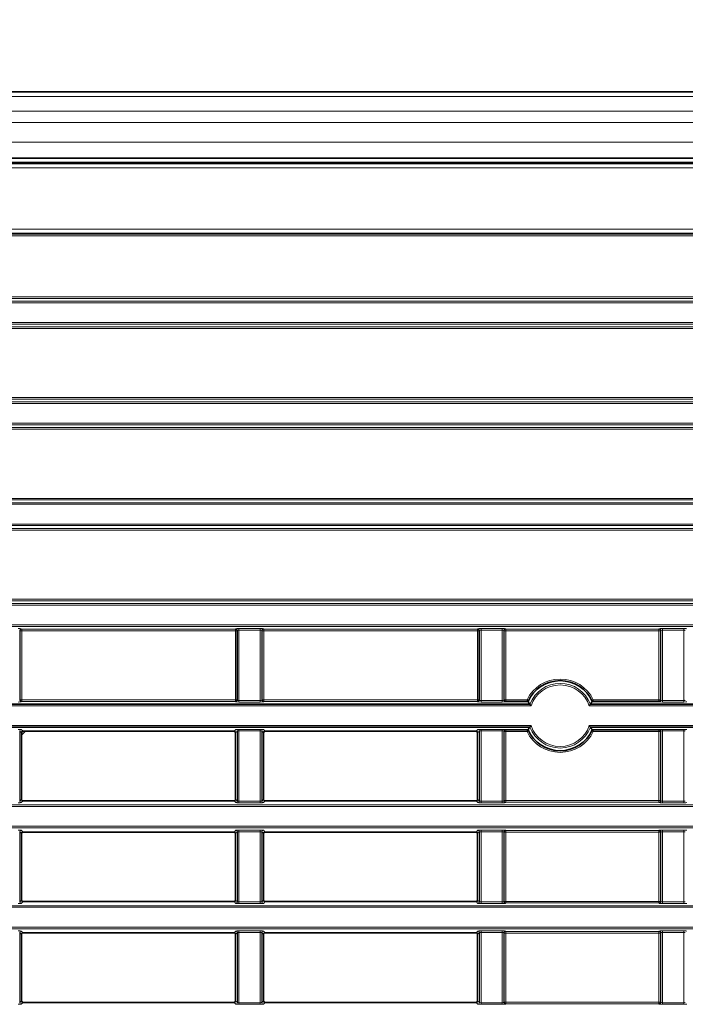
# Model space of a CAD drawing. Header units: millimetres. Extents: x 0 to 1118, y 0 to 864.
# Tile 104 of 256: x 124 to 144, y 505 to 535. Entities that reach past the tile are written whole.
import ezdxf

# ---------------------------------------------------------------- set-up
doc = ezdxf.new("R2010")
doc.units = ezdxf.units.MM
doc.styles.add('SLDTEXTSTYLE0', font='TXT', dxfattribs={"width": 0.605})
doc.dimstyles.new('SLDDIMSTYLE0', dxfattribs={"dimtxt": 3.175, "dimasz": 4.572, "dimexe": 0, "dimexo": 0.0625, "dimgap": 0.79375, "dimtad": 0, "dimtih": 1, "dimtoh": 1, "dimdec": 1, "dimlfac": 4, "dimrnd": 1e-09, "dimzin": 12, "dimdsep": 46, "dimtxsty": 'SLDTEXTSTYLE0', "dimsah": 1, "dimcen": 0.09, "dimadec": 0, "dimazin": 3, "dimtfac": 1, "dimtofl": 0, "dimtmove": 0, "dimatfit": 3, "dimfxl": 1, "dimfrac": 2, "dimtolj": 1, "dimtzin": 12, "dimarcsym": 0})
doc.dimstyles.new('SLDDIMSTYLE1', dxfattribs={"dimtxt": 3.175, "dimasz": 4.572, "dimexe": 0, "dimexo": 0.0625, "dimgap": 0.79375, "dimtad": 0, "dimtih": 1, "dimtoh": 1, "dimdec": 1, "dimlfac": 4, "dimrnd": 1e-09, "dimzin": 4, "dimdsep": 46, "dimtxsty": 'SLDTEXTSTYLE0', "dimsah": 1, "dimcen": 0.09, "dimadec": 0, "dimazin": 1, "dimtfac": 1, "dimtofl": 0, "dimtmove": 0, "dimatfit": 3, "dimfxl": 1, "dimfrac": 2, "dimtolj": 1, "dimtzin": 12, "dimarcsym": 0})

# ---------------------------------------------------------------- blocks, each defined once
blk = doc.blocks.new('_D')
at = {"color": 7, "linetype": 'Continuous', "lineweight": 0}
for p, q in [((142.949, 580.599), (141.858, 580.599)), ((141.858, 580.599), (141.858, 575.727)), ((151.438, 580.599), (152.529, 580.599)), ((152.529, 580.599), (152.529, 575.727)), ((26.374, 533.894), (26.374, 579.763)), ((257.099, 507.333), (257.099, 579.763)), ((26.374, 578.163), (129.126, 578.163)), ((257.099, 578.163), (154.347, 578.163)), ((141.858, 575.727), (142.949, 575.727)), ((152.529, 575.727), (151.438, 575.727))]:
    blk.add_line(p, q, dxfattribs=at)
at = {"color": 7, "linetype": 'Continuous', "lineweight": 18}
for points in [[(26.374, 578.163), (30.946, 577.401), (30.946, 578.925)], [(257.099, 578.163), (252.527, 578.925), (252.527, 577.401)]]:
    blk.add_solid(points, dxfattribs=at)
at = {"color": 7, "linetype": 'Continuous', "lineweight": 18, "char_height": 3.175, "attachment_point": 1, "style": 'SLDTEXTSTYLE0'}
for s, insert in [('922.9', (129.852, 579.819)), ('36.3', (142.949, 579.819))]:
    blk.add_mtext(s, dxfattribs=dict(at, insert=insert))
blk = doc.blocks.new('_D_1')
at = {"color": 7, "linetype": 'Continuous', "lineweight": 0}
for p, q in [((131.712, 569.439), (130.62, 569.439)), ((130.62, 569.439), (130.62, 564.566)), ((140.2, 569.439), (141.292, 569.439)), ((141.292, 569.439), (141.292, 564.566)), ((26.374, 529.101), (26.374, 568.602)), ((234.624, 526.227), (234.624, 568.602)), ((26.374, 567.002), (117.889, 567.002)), ((234.624, 567.002), (143.11, 567.002)), ((130.62, 564.566), (131.712, 564.566)), ((141.292, 564.566), (140.2, 564.566))]:
    blk.add_line(p, q, dxfattribs=at)
at = {"color": 7, "linetype": 'Continuous', "lineweight": 18}
for points in [[(26.374, 567.002), (30.946, 566.24), (30.946, 567.764)], [(234.624, 567.002), (230.052, 567.764), (230.052, 566.24)]]:
    blk.add_solid(points, dxfattribs=at)
at = {"color": 7, "linetype": 'Continuous', "lineweight": 18, "char_height": 3.175, "attachment_point": 1, "style": 'SLDTEXTSTYLE0'}
for s, insert in [('833.0', (118.615, 568.659)), ('32.8', (131.712, 568.659))]:
    blk.add_mtext(s, dxfattribs=dict(at, insert=insert))
blk = doc.blocks.new('_D_2')
at = {"color": 7, "linetype": 'Continuous', "lineweight": 0}
for p, q in [((131.712, 558.272), (130.62, 558.272)), ((130.62, 558.272), (130.62, 553.4)), ((140.2, 558.272), (141.292, 558.272)), ((141.292, 558.272), (141.292, 553.4)), ((29.477, 516.602), (29.477, 557.436)), ((231.522, 516.602), (231.522, 557.436)), ((29.477, 555.836), (117.889, 555.836)), ((231.522, 555.836), (143.11, 555.836)), ((130.62, 553.4), (131.712, 553.4)), ((141.292, 553.4), (140.2, 553.4))]:
    blk.add_line(p, q, dxfattribs=at)
at = {"color": 7, "linetype": 'Continuous', "lineweight": 18}
for points in [[(29.477, 555.836), (34.049, 555.074), (34.049, 556.598)], [(231.522, 555.836), (226.95, 556.598), (226.95, 555.074)]]:
    blk.add_solid(points, dxfattribs=at)
at = {"color": 7, "linetype": 'Continuous', "lineweight": 18, "char_height": 3.175, "attachment_point": 1, "style": 'SLDTEXTSTYLE0'}
for s, insert in [('808.2', (118.615, 557.492)), ('31.8', (131.712, 557.492))]:
    blk.add_mtext(s, dxfattribs=dict(at, insert=insert))

msp = doc.modelspace()

# ---------------------------------------------------------------- linework, layer by layer
at = {"color": 7, "linetype": 'Continuous', "lineweight": 35}
for p, q in [((222.4616, 533.2514), (38.5366, 533.2514)), ((222.4616, 531.1889), (38.5366, 531.1889)), ((37.7499, 531.0434), (223.2483, 531.0434)), ((139.3803, 514.3387), (138.6892, 514.3387)), ((143.434, 514.3387), (141.3679, 514.3387)), ((107.0612, 514.2539), (139.4371, 514.2539)), ((141.3112, 514.2539), (225.0705, 514.2539)), ((139.4371, 513.5414), (107.0612, 513.5414)), ((123.6811, 513.3649), (123.6811, 511.3054)), ((123.6866, 513.2939), (123.8076, 513.4149)), ((123.731, 513.4149), (130.2672, 513.4149)), ((130.3171, 511.3054), (130.3171, 513.3649)), ((131.1811, 513.3649), (131.1811, 511.3054)), ((131.231, 513.4149), (137.7672, 513.4149)), ((137.8171, 511.3054), (137.8171, 513.3649)), ((138.6892, 513.4567), (139.3803, 513.4567)), ((225.0705, 513.5414), (141.3112, 513.5414)), ((141.3679, 513.4567), (143.434, 513.4567)), ((123.6866, 513.2939), (123.6866, 511.2826)), ((123.731, 511.2555), (130.2672, 511.2555)), ((131.231, 511.2555), (137.7672, 511.2555)), ((123.6811, 510.2399), (123.6811, 508.1804)), ((123.6866, 510.2627), (123.6866, 508.1576)), ((123.731, 510.2899), (130.2672, 510.2899)), ((130.3171, 508.1804), (130.3171, 510.2399)), ((131.1811, 510.2399), (131.1811, 508.1804)), ((131.231, 510.2899), (137.7672, 510.2899)), ((137.8171, 508.1804), (137.8171, 510.2399)), ((123.731, 508.1305), (130.2672, 508.1305)), ((131.231, 508.1305), (137.7672, 508.1305)), ((123.6811, 507.1149), (123.6811, 505.0554)), ((123.6866, 507.1377), (123.6866, 505.0326)), ((123.731, 507.1649), (130.2672, 507.1649)), ((130.3171, 505.0554), (130.3171, 507.1149)), ((131.1811, 507.1149), (131.1811, 505.0554)), ((131.231, 507.1649), (137.7672, 507.1649)), ((137.8171, 505.0554), (137.8171, 507.1149)), ((123.731, 505.0055), (130.2672, 505.0055)), ((131.231, 505.0055), (137.7672, 505.0055))]:
    msp.add_line(p, q, dxfattribs=at)
at = {"color": 7, "linetype": 'Continuous', "lineweight": 18}
for p, q in [((222.4616, 533.105), (38.5366, 533.105)), ((222.4616, 532.6479), (38.5366, 532.6479)), ((222.4616, 532.2943), (38.5366, 532.2943)), ((222.4616, 531.6889), (38.5366, 531.6889)), ((222.4616, 531.0639), (38.5366, 531.0639)), ((37.7608, 531.0171), (223.2374, 531.0171)), ((223.2374, 530.8922), (37.7608, 530.8922)), ((42.4262, 528.9868), (218.572, 528.9868)), ((218.572, 528.8618), (42.4262, 528.8618)), ((42.4531, 528.8349), (218.5451, 528.8349)), ((218.5451, 528.7849), (42.4531, 528.7849)), ((42.8451, 526.8886), (218.1531, 526.8886)), ((218.0533, 526.8387), (42.9449, 526.8387)), ((43.6611, 526.7539), (217.3371, 526.7539)), ((217.3371, 526.704), (43.6611, 526.704)), ((218.1531, 525.9067), (42.8451, 525.9067)), ((42.9449, 525.9567), (218.0533, 525.9567)), ((43.6611, 526.0914), (217.3371, 526.0914)), ((217.3371, 526.0414), (43.6611, 526.0414)), ((42.8445, 523.7636), (218.1537, 523.7636)), ((218.0539, 523.7137), (42.9444, 523.7137)), ((43.6605, 523.6289), (217.3377, 523.6289)), ((217.3377, 523.579), (43.6605, 523.579)), ((42.9444, 522.8317), (218.0539, 522.8317)), ((43.6605, 522.9664), (217.3377, 522.9664)), ((217.3377, 522.9164), (43.6605, 522.9164)), ((218.1537, 522.7817), (42.8445, 522.7817)), ((35.9277, 520.5039), (225.0705, 520.5039)), ((225.0705, 520.454), (35.9277, 520.454)), ((37.5047, 520.6386), (223.4935, 520.6386)), ((223.4935, 520.5887), (37.5047, 520.5887)), ((35.9277, 519.8414), (225.0705, 519.8414)), ((225.0705, 519.7914), (35.9277, 519.7914)), ((37.5047, 519.7067), (223.4935, 519.7067)), ((223.4935, 519.6567), (37.5047, 519.6567)), ((35.9277, 517.3789), (225.0705, 517.3789)), ((225.0705, 517.329), (35.9277, 517.329)), ((37.5047, 517.5136), (223.4935, 517.5136)), ((223.4935, 517.4637), (37.5047, 517.4637)), ((35.9277, 516.7164), (225.0705, 516.7164)), ((225.0705, 516.6664), (35.9277, 516.6664)), ((123.6266, 516.5444), (123.6266, 514.3759)), ((123.6393, 516.5317), (123.6266, 516.5444)), ((123.6393, 514.3886), (123.6393, 516.5317)), ((123.6892, 516.5317), (123.6393, 516.5317)), ((123.6765, 516.5944), (123.6892, 516.5817)), ((123.6892, 516.5817), (130.309, 516.5817)), ((123.6892, 516.5817), (123.6892, 516.5317)), ((130.309, 516.5317), (123.6892, 516.5317)), ((123.6892, 516.5317), (123.6892, 514.3886)), ((130.309, 516.5817), (130.3217, 516.5944)), ((130.309, 516.5317), (130.309, 516.5817)), ((130.3589, 516.5317), (130.309, 516.5317)), ((130.309, 514.3886), (130.309, 516.5317)), ((130.3716, 516.5444), (130.3589, 516.5317)), ((130.3589, 516.5317), (130.3589, 514.3886)), ((130.3716, 514.3759), (130.3716, 516.5444)), ((130.4216, 516.5993), (131.0767, 516.5993)), ((130.4216, 516.5494), (130.4216, 516.5993)), ((131.0767, 516.5494), (130.4216, 516.5494)), ((130.4216, 516.5494), (130.4216, 514.3709)), ((131.0767, 516.5494), (131.0767, 516.5993)), ((131.0767, 514.3709), (131.0767, 516.5494)), ((131.1266, 516.5444), (131.1266, 514.3759)), ((131.1393, 516.5317), (131.1266, 516.5444)), ((131.1393, 514.3886), (131.1393, 516.5317)), ((131.1892, 516.5317), (131.1393, 516.5317)), ((131.1765, 516.5944), (131.1892, 516.5817)), ((131.1892, 516.5817), (137.809, 516.5817)), ((131.1892, 516.5817), (131.1892, 516.5317)), ((131.1892, 516.5317), (131.1892, 514.3886)), ((137.809, 516.5317), (131.1892, 516.5317)), ((137.809, 516.5817), (137.8217, 516.5944)), ((137.809, 516.5317), (137.809, 516.5817)), ((137.8589, 516.5317), (137.809, 516.5317)), ((137.809, 514.3886), (137.809, 516.5317)), ((137.8716, 516.5444), (137.8589, 516.5317)), ((137.8589, 516.5317), (137.8589, 514.3886)), ((137.8716, 514.3759), (137.8716, 516.5444)), ((137.9216, 516.5993), (138.5767, 516.5993)), ((137.9216, 516.5494), (137.9216, 516.5993)), ((138.5767, 516.5494), (137.9216, 516.5494)), ((137.9216, 516.5494), (137.9216, 514.3709)), ((138.5767, 516.5494), (138.5767, 516.5993)), ((138.5767, 514.3709), (138.5767, 516.5494)), ((138.6266, 516.5444), (138.6266, 514.3759)), ((138.6393, 516.5317), (138.6266, 516.5444)), ((138.6393, 514.3886), (138.6393, 516.5317)), ((138.6892, 516.5317), (138.6393, 516.5317)), ((138.6765, 516.5944), (138.6892, 516.5817)), ((138.6892, 516.5817), (143.434, 516.5817)), ((138.6892, 516.5817), (138.6892, 516.5317)), ((138.6892, 516.5317), (138.6892, 514.3886)), ((143.434, 516.5317), (138.6892, 516.5317)), ((143.434, 516.5817), (143.4467, 516.5944)), ((143.434, 516.5317), (143.434, 516.5817)), ((143.4839, 516.5317), (143.434, 516.5317)), ((143.434, 514.3886), (143.434, 516.5317)), ((143.4966, 516.5444), (143.4839, 516.5317)), ((143.4839, 516.5317), (143.4839, 514.3886)), ((143.4966, 514.3759), (143.4966, 516.5444)), ((143.5466, 516.5993), (144.2017, 516.5993)), ((143.5466, 516.5494), (143.5466, 516.5993)), ((144.2017, 516.5494), (143.5466, 516.5494)), ((143.5466, 516.5494), (143.5466, 514.3709)), ((144.2017, 516.5494), (144.2017, 516.5993)), ((144.2017, 514.3709), (144.2017, 516.5494)), ((123.6266, 514.3759), (123.6393, 514.3886)), ((123.6393, 514.3886), (123.6892, 514.3886)), ((123.6892, 514.3387), (123.6765, 514.326)), ((123.6892, 514.3886), (123.6892, 514.3387)), ((123.6892, 514.3886), (130.309, 514.3886)), ((130.309, 514.3387), (123.6892, 514.3387)), ((130.309, 514.3886), (130.3589, 514.3886)), ((130.309, 514.3387), (130.309, 514.3886)), ((130.3217, 514.326), (130.309, 514.3387)), ((130.3589, 514.3886), (130.3716, 514.3759)), ((130.4216, 514.321), (130.4216, 514.3709)), ((130.4216, 514.3709), (131.0767, 514.3709)), ((131.0767, 514.321), (130.4216, 514.321)), ((131.0767, 514.321), (131.0767, 514.3709)), ((131.1266, 514.3759), (131.1393, 514.3886)), ((131.1393, 514.3886), (131.1892, 514.3886)), ((131.1892, 514.3387), (131.1765, 514.326)), ((131.1892, 514.3886), (131.1892, 514.3387)), ((131.1892, 514.3886), (137.809, 514.3886)), ((137.809, 514.3387), (131.1892, 514.3387)), ((137.809, 514.3387), (137.809, 514.3886)), ((137.809, 514.3886), (137.8589, 514.3886)), ((137.8217, 514.326), (137.809, 514.3387)), ((137.8589, 514.3886), (137.8716, 514.3759)), ((137.9216, 514.321), (137.9216, 514.3709)), ((137.9216, 514.3709), (138.5767, 514.3709)), ((138.5767, 514.321), (137.9216, 514.321)), ((138.5767, 514.321), (138.5767, 514.3709)), ((138.6266, 514.3759), (138.6393, 514.3886)), ((138.6393, 514.3886), (138.6892, 514.3886)), ((138.6892, 514.3387), (138.6765, 514.326)), ((138.6892, 514.3886), (138.6892, 514.3387)), ((138.6892, 514.3886), (139.3483, 514.3886)), ((141.3999, 514.3886), (143.434, 514.3886)), ((143.434, 514.3387), (143.434, 514.3886)), ((143.434, 514.3886), (143.4839, 514.3886)), ((143.4467, 514.326), (143.434, 514.3387)), ((143.4839, 514.3886), (143.4966, 514.3759)), ((143.5466, 514.321), (143.5466, 514.3709)), ((143.5466, 514.3709), (144.2017, 514.3709)), ((144.2017, 514.321), (143.5466, 514.321)), ((144.2017, 514.321), (144.2017, 514.3709)), ((139.4721, 514.204), (107.0261, 514.204)), ((225.0705, 514.204), (141.2761, 514.204)), ((107.0261, 513.5914), (139.4721, 513.5914)), ((123.6266, 513.4194), (123.6266, 511.2509)), ((123.6811, 513.3649), (123.6266, 513.4194)), ((123.6765, 513.4694), (123.731, 513.4149)), ((130.2672, 513.4149), (130.3217, 513.4694)), ((130.3716, 513.4194), (130.3171, 513.3649)), ((130.3716, 511.2509), (130.3716, 513.4194)), ((130.4216, 513.4743), (131.0767, 513.4743)), ((130.4216, 513.4244), (130.4216, 513.4743)), ((131.0767, 513.4244), (130.4216, 513.4244)), ((130.4216, 513.4244), (130.4216, 511.2459)), ((131.0767, 513.4244), (131.0767, 513.4743)), ((131.0767, 511.2459), (131.0767, 513.4244)), ((131.1266, 513.4194), (131.1266, 511.2509)), ((131.1811, 513.3649), (131.1266, 513.4194)), ((131.1765, 513.4694), (131.231, 513.4149)), ((137.7672, 513.4149), (137.8217, 513.4694)), ((137.8716, 513.4194), (137.8171, 513.3649)), ((137.8716, 511.2509), (137.8716, 513.4194)), ((137.9216, 513.4743), (138.5767, 513.4743)), ((137.9216, 513.4743), (137.9216, 513.4244)), ((138.5767, 513.4244), (137.9216, 513.4244)), ((137.9216, 513.4244), (137.9216, 511.2459)), ((138.5767, 513.4743), (138.5767, 513.4244)), ((138.5767, 511.2459), (138.5767, 513.4244)), ((138.6266, 513.4194), (138.6266, 511.2509)), ((138.6393, 513.4067), (138.6266, 513.4194)), ((138.6393, 511.2636), (138.6393, 513.4067)), ((138.6892, 513.4067), (138.6393, 513.4067)), ((138.6765, 513.4694), (138.6892, 513.4567)), ((138.6892, 513.4567), (138.6892, 513.4067)), ((139.3483, 513.4067), (138.6892, 513.4067)), ((138.6892, 513.4067), (138.6892, 511.2636)), ((141.2761, 513.5914), (225.0705, 513.5914)), ((143.434, 513.4067), (141.3999, 513.4067)), ((143.434, 513.4567), (143.4467, 513.4694)), ((143.434, 513.4067), (143.434, 513.4567)), ((143.4839, 513.4067), (143.434, 513.4067)), ((143.434, 511.2636), (143.434, 513.4067)), ((143.4966, 513.4194), (143.4839, 513.4067)), ((143.4839, 513.4067), (143.4839, 511.2636)), ((143.4966, 511.2509), (143.4966, 513.4194)), ((143.5466, 513.4743), (144.2017, 513.4743)), ((143.5466, 513.4244), (143.5466, 513.4743)), ((144.2017, 513.4244), (143.5466, 513.4244)), ((143.5466, 513.4244), (143.5466, 511.2459)), ((144.2017, 513.4244), (144.2017, 513.4743)), ((144.2017, 511.2459), (144.2017, 513.4244)), ((123.6266, 511.2509), (123.6811, 511.3054)), ((123.731, 511.2555), (123.6765, 511.201)), ((130.3217, 511.201), (130.2672, 511.2555)), ((130.3171, 511.3054), (130.3716, 511.2509)), ((130.4216, 511.196), (130.4216, 511.2459)), ((130.4216, 511.2459), (131.0767, 511.2459)), ((131.0767, 511.196), (131.0767, 511.2459)), ((131.1266, 511.2509), (131.1811, 511.3054)), ((131.231, 511.2555), (131.1765, 511.201)), ((137.8217, 511.201), (137.7672, 511.2555)), ((137.8171, 511.3054), (137.8716, 511.2509)), ((137.9216, 511.2459), (137.9216, 511.196)), ((137.9216, 511.2459), (138.5767, 511.2459)), ((138.5767, 511.2459), (138.5767, 511.196)), ((138.6266, 511.2509), (138.6393, 511.2636)), ((138.6393, 511.2636), (138.6892, 511.2636)), ((138.6892, 511.2137), (138.6765, 511.201)), ((138.6892, 511.2636), (138.6892, 511.2137)), ((138.6892, 511.2636), (143.434, 511.2636)), ((143.434, 511.2137), (138.6892, 511.2137)), ((143.434, 511.2636), (143.4839, 511.2636)), ((143.434, 511.2137), (143.434, 511.2636)), ((143.4467, 511.201), (143.434, 511.2137)), ((143.4839, 511.2636), (143.4966, 511.2509)), ((143.5466, 511.196), (143.5466, 511.2459)), ((143.5466, 511.2459), (144.2017, 511.2459)), ((144.2017, 511.196), (144.2017, 511.2459)), ((35.9277, 511.1289), (225.0705, 511.1289)), ((225.0705, 511.079), (35.9277, 511.079)), ((131.0767, 511.196), (130.4216, 511.196)), ((138.5767, 511.196), (137.9216, 511.196)), ((144.2017, 511.196), (143.5466, 511.196)), ((35.9277, 510.4664), (225.0705, 510.4664)), ((225.0705, 510.4164), (35.9277, 510.4164)), ((123.6266, 510.2944), (123.6266, 508.1259)), ((123.6811, 510.2399), (123.6266, 510.2944)), ((123.6765, 510.3444), (123.731, 510.2899)), ((130.2672, 510.2899), (130.3217, 510.3444)), ((130.3716, 510.2944), (130.3171, 510.2399)), ((130.3716, 508.1259), (130.3716, 510.2944)), ((130.4216, 510.3493), (131.0767, 510.3493)), ((130.4216, 510.2994), (130.4216, 510.3493)), ((131.0767, 510.2994), (130.4216, 510.2994)), ((130.4216, 510.2994), (130.4216, 508.1209)), ((131.0767, 510.2994), (131.0767, 510.3493)), ((131.0767, 508.1209), (131.0767, 510.2994)), ((131.1266, 510.2944), (131.1266, 508.1259)), ((131.1811, 510.2399), (131.1266, 510.2944)), ((131.1765, 510.3444), (131.231, 510.2899)), ((137.7672, 510.2899), (137.8217, 510.3444)), ((137.8716, 510.2944), (137.8171, 510.2399)), ((137.8716, 508.1259), (137.8716, 510.2944)), ((137.9216, 510.3493), (138.5767, 510.3493)), ((137.9216, 510.3493), (137.9216, 510.2994)), ((138.5767, 510.2994), (137.9216, 510.2994)), ((137.9216, 510.2994), (137.9216, 508.1209)), ((138.5767, 510.3493), (138.5767, 510.2994)), ((138.5767, 508.1209), (138.5767, 510.2994)), ((138.6266, 510.2944), (138.6266, 508.1259)), ((138.6393, 510.2817), (138.6266, 510.2944)), ((138.6765, 510.3444), (138.6892, 510.3317)), ((138.6892, 510.3317), (143.434, 510.3317)), ((138.6892, 510.3317), (138.6892, 510.2817)), ((143.434, 510.3317), (143.4467, 510.3444)), ((143.434, 510.2817), (143.434, 510.3317)), ((143.4966, 510.2944), (143.4839, 510.2817)), ((143.4966, 508.1259), (143.4966, 510.2944)), ((143.5466, 510.3493), (144.2017, 510.3493)), ((143.5466, 510.2994), (143.5466, 510.3493)), ((144.2017, 510.2994), (143.5466, 510.2994)), ((143.5466, 510.2994), (143.5466, 508.1209)), ((144.2017, 510.2994), (144.2017, 510.3493)), ((144.2017, 508.1209), (144.2017, 510.2994)), ((138.6393, 508.1386), (138.6393, 510.2817)), ((138.6892, 510.2817), (138.6393, 510.2817)), ((138.6892, 510.2817), (138.6892, 508.1386)), ((143.434, 510.2817), (138.6892, 510.2817)), ((143.4839, 510.2817), (143.434, 510.2817)), ((143.434, 508.1386), (143.434, 510.2817)), ((143.4839, 510.2817), (143.4839, 508.1386)), ((123.6266, 508.1259), (123.6811, 508.1804)), ((130.3171, 508.1804), (130.3716, 508.1259)), ((131.1266, 508.1259), (131.1811, 508.1804)), ((137.8171, 508.1804), (137.8716, 508.1259)), ((35.9277, 508.0039), (225.0705, 508.0039)), ((225.0705, 507.954), (35.9277, 507.954)), ((123.731, 508.1305), (123.6765, 508.076)), ((130.3217, 508.076), (130.2672, 508.1305)), ((130.4216, 508.071), (130.4216, 508.1209)), ((130.4216, 508.1209), (131.0767, 508.1209)), ((131.0767, 508.071), (130.4216, 508.071)), ((131.0767, 508.071), (131.0767, 508.1209)), ((131.231, 508.1305), (131.1765, 508.076)), ((137.8217, 508.076), (137.7672, 508.1305)), ((137.9216, 508.1209), (137.9216, 508.071)), ((137.9216, 508.1209), (138.5767, 508.1209)), ((138.5767, 508.071), (137.9216, 508.071)), ((138.5767, 508.1209), (138.5767, 508.071)), ((138.6266, 508.1259), (138.6393, 508.1386)), ((138.6393, 508.1386), (138.6892, 508.1386)), ((138.6892, 508.0887), (138.6765, 508.076)), ((138.6892, 508.1386), (138.6892, 508.0887)), ((138.6892, 508.1386), (143.434, 508.1386)), ((143.434, 508.0887), (138.6892, 508.0887)), ((143.434, 508.1386), (143.4839, 508.1386)), ((143.434, 508.0887), (143.434, 508.1386)), ((143.4467, 508.076), (143.434, 508.0887)), ((143.4839, 508.1386), (143.4966, 508.1259)), ((143.5466, 508.071), (143.5466, 508.1209)), ((143.5466, 508.1209), (144.2017, 508.1209)), ((144.2017, 508.071), (143.5466, 508.071)), ((144.2017, 508.071), (144.2017, 508.1209)), ((35.9277, 507.3414), (225.0705, 507.3414)), ((225.0705, 507.2914), (35.9277, 507.2914)), ((123.6266, 507.1694), (123.6266, 505.0009)), ((123.6811, 507.1149), (123.6266, 507.1694)), ((123.6765, 507.2194), (123.731, 507.1649)), ((130.2672, 507.1649), (130.3217, 507.2194)), ((130.3716, 507.1694), (130.3171, 507.1149)), ((130.3716, 505.0009), (130.3716, 507.1694)), ((130.4216, 507.2243), (131.0767, 507.2243)), ((130.4216, 507.1744), (130.4216, 507.2243)), ((131.0767, 507.1744), (130.4216, 507.1744)), ((130.4216, 507.1744), (130.4216, 504.9959)), ((131.0767, 507.1744), (131.0767, 507.2243)), ((131.0767, 504.9959), (131.0767, 507.1744)), ((131.1266, 507.1694), (131.1266, 505.0009)), ((131.1811, 507.1149), (131.1266, 507.1694)), ((131.1765, 507.2194), (131.231, 507.1649)), ((137.7672, 507.1649), (137.8217, 507.2194)), ((137.8716, 507.1694), (137.8171, 507.1149)), ((137.8716, 505.0009), (137.8716, 507.1694)), ((137.9216, 507.2243), (138.5767, 507.2243)), ((137.9216, 507.2243), (137.9216, 507.1744)), ((138.5767, 507.1744), (137.9216, 507.1744)), ((137.9216, 507.1744), (137.9216, 504.9959)), ((138.5767, 507.2243), (138.5767, 507.1744)), ((138.5767, 504.9959), (138.5767, 507.1744)), ((138.6266, 507.1694), (138.6266, 505.0009)), ((138.6393, 507.1567), (138.6266, 507.1694)), ((138.6393, 505.0136), (138.6393, 507.1567)), ((138.6892, 507.1567), (138.6393, 507.1567)), ((138.6765, 507.2194), (138.6892, 507.2067)), ((138.6892, 507.2067), (143.434, 507.2067)), ((138.6892, 507.2067), (138.6892, 507.1567)), ((138.6892, 507.1567), (138.6892, 505.0136)), ((143.434, 507.1567), (138.6892, 507.1567)), ((143.434, 507.2067), (143.4467, 507.2194)), ((143.434, 507.1567), (143.434, 507.2067)), ((143.4839, 507.1567), (143.434, 507.1567)), ((143.434, 505.0136), (143.434, 507.1567)), ((143.4966, 507.1694), (143.4839, 507.1567)), ((143.4839, 507.1567), (143.4839, 505.0136)), ((143.4966, 505.0009), (143.4966, 507.1694)), ((143.5466, 507.2243), (144.2017, 507.2243)), ((143.5466, 507.1744), (143.5466, 507.2243)), ((144.2017, 507.1744), (143.5466, 507.1744)), ((143.5466, 507.1744), (143.5466, 504.9959)), ((144.2017, 507.1744), (144.2017, 507.2243)), ((144.2017, 504.9959), (144.2017, 507.1744)), ((123.6266, 505.0009), (123.6811, 505.0554)), ((123.731, 505.0055), (123.6765, 504.951)), ((130.3217, 504.951), (130.2672, 505.0055)), ((130.3171, 505.0554), (130.3716, 505.0009)), ((130.4216, 504.946), (130.4216, 504.9959)), ((130.4216, 504.9959), (131.0767, 504.9959)), ((131.0767, 504.946), (130.4216, 504.946)), ((131.0767, 504.946), (131.0767, 504.9959)), ((131.1266, 505.0009), (131.1811, 505.0554)), ((131.231, 505.0055), (131.1765, 504.951)), ((137.8217, 504.951), (137.7672, 505.0055)), ((137.8171, 505.0554), (137.8716, 505.0009)), ((137.9216, 504.9959), (137.9216, 504.946)), ((137.9216, 504.9959), (138.5767, 504.9959)), ((138.5767, 504.946), (137.9216, 504.946)), ((138.5767, 504.9959), (138.5767, 504.946)), ((138.6266, 505.0009), (138.6393, 505.0136)), ((138.6393, 505.0136), (138.6892, 505.0136)), ((138.6892, 504.9637), (138.6765, 504.951)), ((138.6892, 505.0136), (138.6892, 504.9637)), ((138.6892, 505.0136), (143.434, 505.0136)), ((143.434, 504.9637), (138.6892, 504.9637)), ((143.434, 505.0136), (143.4839, 505.0136)), ((143.434, 504.9637), (143.434, 505.0136)), ((143.4467, 504.951), (143.434, 504.9637)), ((143.4839, 505.0136), (143.4966, 505.0009)), ((143.5466, 504.946), (143.5466, 504.9959)), ((143.5466, 504.9959), (144.2017, 504.9959)), ((144.2017, 504.946), (143.5466, 504.946)), ((144.2017, 504.946), (144.2017, 504.9959))]:
    msp.add_line(p, q, dxfattribs=at)
for centre, radius, start, end in [((123.6767, 516.5443), 0.0501, 90.1836, 179.8164), ((123.6894, 516.5316), 0.0501, 90.1836, 179.8164), ((130.3088, 516.5316), 0.0501, 0.1836, 89.8164), ((130.3215, 516.5443), 0.0501, 0.1836, 89.8164), ((131.1767, 516.5443), 0.0501, 90.1836, 179.8164), ((131.1894, 516.5316), 0.0501, 90.1836, 179.8164), ((137.8088, 516.5316), 0.0501, 0.1836, 89.8164), ((137.8215, 516.5443), 0.0501, 0.1836, 89.8164), ((138.6767, 516.5443), 0.0501, 90.1836, 179.8164), ((138.6894, 516.5316), 0.0501, 90.1836, 179.8164), ((143.4338, 516.5316), 0.0501, 0.1836, 89.8164), ((143.4465, 516.5443), 0.0501, 0.1836, 89.8164), ((140.3741, 513.8977), 1.1372, 25.57654, 154.42346), ((140.3741, 513.8977), 1.0025, 20.81495, 159.18505), ((140.3741, 513.8977), 0.9526, 18.75724, 161.24276), ((123.6767, 514.3761), 0.0501, 180.1836, 269.8164), ((123.6894, 514.3888), 0.0501, 180.1836, 269.8164), ((130.3088, 514.3888), 0.0501, 270.1836, 359.8164), ((130.3215, 514.3761), 0.0501, 270.1836, 359.8164), ((131.1767, 514.3761), 0.0501, 180.1836, 269.8164), ((131.1894, 514.3888), 0.0501, 180.1836, 269.8164), ((137.8088, 514.3888), 0.0501, 270.1836, 359.8164), ((137.8215, 514.3761), 0.0501, 270.1836, 359.8164), ((138.6767, 514.3761), 0.0501, 180.1836, 269.8164), ((138.6894, 514.3888), 0.0501, 180.1836, 269.8164), ((143.4338, 514.3888), 0.0501, 270.1836, 359.8164), ((143.4465, 514.3761), 0.0501, 270.1836, 359.8164), ((123.6767, 513.4193), 0.0501, 90.1836, 179.8164), ((130.3215, 513.4193), 0.0501, 0.1836, 89.8164), ((131.1767, 513.4193), 0.0501, 90.1836, 179.8164), ((137.8215, 513.4193), 0.0501, 0.1836, 89.8164), ((138.6767, 513.4193), 0.0501, 90.1836, 179.8164), ((138.6894, 513.4066), 0.0501, 90.1836, 179.8164), ((140.3741, 513.8977), 1.1372, 205.57654, 334.42346), ((140.3741, 513.8977), 1.0025, 200.81495, 339.18505), ((140.3741, 513.8977), 0.9526, 198.75724, 341.24276), ((143.4338, 513.4066), 0.0501, 0.1836, 89.8164), ((143.4465, 513.4193), 0.0501, 0.1836, 89.8164), ((123.6767, 511.2511), 0.0501, 180.1836, 269.8164), ((130.3215, 511.2511), 0.0501, 270.1836, 359.8164), ((131.1767, 511.2511), 0.0501, 180.1836, 269.8164), ((137.8215, 511.2511), 0.0501, 270.1836, 359.8164), ((138.6767, 511.2511), 0.0501, 180.1836, 269.8164), ((138.6894, 511.2638), 0.0501, 180.1836, 269.8164), ((143.4338, 511.2638), 0.0501, 270.1836, 359.8164), ((143.4465, 511.2511), 0.0501, 270.1836, 359.8164), ((123.6767, 510.2943), 0.0501, 90.1836, 179.8164), ((130.3215, 510.2943), 0.0501, 0.1836, 89.8164), ((131.1767, 510.2943), 0.0501, 90.1836, 179.8164), ((137.8215, 510.2943), 0.0501, 0.1836, 89.8164), ((138.6767, 510.2943), 0.0501, 90.1836, 179.8164), ((138.6894, 510.2816), 0.0501, 90.1836, 179.8164), ((143.4338, 510.2816), 0.0501, 0.1836, 89.8164), ((143.4465, 510.2943), 0.0501, 0.1836, 89.8164), ((123.6767, 508.1261), 0.0501, 180.1836, 269.8164), ((130.3215, 508.1261), 0.0501, 270.1836, 359.8164), ((131.1767, 508.1261), 0.0501, 180.1836, 269.8164), ((137.8215, 508.1261), 0.0501, 270.1836, 359.8164), ((138.6767, 508.1261), 0.0501, 180.1836, 269.8164), ((138.6894, 508.1388), 0.0501, 180.1836, 269.8164), ((143.4338, 508.1388), 0.0501, 270.1836, 359.8164), ((143.4465, 508.1261), 0.0501, 270.1836, 359.8164), ((123.6767, 507.1693), 0.0501, 90.1836, 179.8164), ((130.3215, 507.1693), 0.0501, 0.1836, 89.8164), ((131.1767, 507.1693), 0.0501, 90.1836, 179.8164), ((137.8215, 507.1693), 0.0501, 0.1836, 89.8164), ((138.6767, 507.1693), 0.0501, 90.1836, 179.8164), ((138.6894, 507.1566), 0.0501, 90.1836, 179.8164), ((143.4338, 507.1566), 0.0501, 0.1836, 89.8164), ((143.4465, 507.1693), 0.0501, 0.1836, 89.8164), ((123.6767, 505.0011), 0.0501, 180.1836, 269.8164), ((130.3215, 505.0011), 0.0501, 270.1836, 359.8164), ((131.1767, 505.0011), 0.0501, 180.1836, 269.8164), ((137.8215, 505.0011), 0.0501, 270.1836, 359.8164), ((138.6767, 505.0011), 0.0501, 180.1836, 269.8164), ((138.6894, 505.0138), 0.0501, 180.1836, 269.8164), ((143.4338, 505.0138), 0.0501, 270.1836, 359.8164), ((143.4465, 505.0011), 0.0501, 270.1836, 359.8164)]:
    msp.add_arc(centre, radius, start, end, dxfattribs=at)
at = {"color": 7, "linetype": 'Continuous', "lineweight": 35}
for start, end in [(23.92991, 156.07009), (203.92991, 336.07009)]:
    msp.add_arc((140.3741, 513.8977), 1.0873, start, end, dxfattribs=at)
at = {"color": 7, "linetype": 'Continuous', "lineweight": 18}
for centre, major_axis, ratio, start_param, end_param in [((123.5767, 516.5941), (0.1, 0), 0.0524078, 0.0523599, 1.5707963), ((130.4216, 516.5941), (0.1, 0), 0.0524078, 1.5707963, 3.0892328), ((130.4216, 516.5442), (0.05, 0), 0.1048156, 1.5707963, 3.0892328), ((131.0767, 516.5941), (0.1, 0), 0.0524078, 0.0523599, 1.5707963), ((131.0767, 516.5442), (0.05, 0), 0.1048156, 0.0523599, 1.5707963), ((137.9216, 516.5941), (0.1, 0), 0.0524078, 1.5707963, 3.0892328), ((137.9216, 516.5442), (0.05, 0), 0.1048156, 1.5707963, 3.0892328), ((138.5767, 516.5941), (0.1, 0), 0.0524078, 0.0523599, 1.5707963), ((138.5767, 516.5442), (0.05, 0), 0.1048156, 0.0523599, 1.5707963), ((143.5466, 516.5941), (0.1, 0), 0.0524078, 1.5707963, 3.0892328), ((143.5466, 516.5442), (0.05, 0), 0.1048156, 1.5707963, 3.0892328), ((144.2017, 516.5941), (0.1, 0), 0.0524078, 0.0523599, 1.5707963), ((144.2017, 516.5442), (0.05, 0), 0.1048156, 0.0523599, 1.5707963), ((123.5767, 514.3262), (0.1, 0), 0.0524078, 4.712389, 6.2308254), ((130.4216, 514.3262), (0.1, 0), 0.0524078, 3.1939525, 4.712389), ((130.4216, 514.3762), (0.05, 0), 0.1048156, 3.1939525, 4.712389), ((131.0767, 514.3762), (0.05, 0), 0.1048156, 4.712389, 6.2308254), ((131.0767, 514.3262), (0.1, 0), 0.0524078, 4.712389, 6.2308254), ((137.9216, 514.3262), (0.1, 0), 0.0524078, 3.1939525, 4.712389), ((137.9216, 514.3762), (0.05, 0), 0.1048156, 3.1939525, 4.712389), ((138.5767, 514.3762), (0.05, 0), 0.1048156, 4.712389, 6.2308254), ((138.5767, 514.3262), (0.1, 0), 0.0524078, 4.712389, 6.2308254), ((143.5466, 514.3262), (0.1, 0), 0.0524078, 3.1939525, 4.712389), ((143.5466, 514.3762), (0.05, 0), 0.1048156, 3.1939525, 4.712389), ((144.2017, 514.3762), (0.05, 0), 0.1048156, 4.712389, 6.2308254), ((144.2017, 514.3262), (0.1, 0), 0.0524078, 4.712389, 6.2308254), ((123.5767, 513.4691), (0.1, 0), 0.0524078, 0.0523599, 1.5707963), ((130.4216, 513.4691), (0.1, 0), 0.0524078, 1.5707963, 3.0892328), ((130.4216, 513.4192), (0.05, 0), 0.1048156, 1.5707963, 3.0892328), ((131.0767, 513.4691), (0.1, 0), 0.0524078, 0.0523599, 1.5707963), ((131.0767, 513.4192), (0.05, 0), 0.1048156, 0.0523599, 1.5707963), ((137.9216, 513.4691), (0.1, 0), 0.0524078, 1.5707963, 3.0892328), ((137.9216, 513.4192), (0.05, 0), 0.1048156, 1.5707963, 3.0892328), ((138.5767, 513.4691), (0.1, 0), 0.0524078, 0.0523599, 1.5707963), ((138.5767, 513.4192), (0.05, 0), 0.1048156, 0.0523599, 1.5707963), ((143.5466, 513.4691), (0.1, 0), 0.0524078, 1.5707963, 3.0892328), ((143.5466, 513.4192), (0.05, 0), 0.1048156, 1.5707963, 3.0892328), ((144.2017, 513.4691), (0.1, 0), 0.0524078, 0.0523599, 1.5707963), ((144.2017, 513.4192), (0.05, 0), 0.1048156, 0.0523599, 1.5707963), ((130.4216, 511.2512), (0.05, 0), 0.1048156, 3.1939525, 4.712389), ((131.0767, 511.2512), (0.05, 0), 0.1048156, 4.712389, 6.2308254), ((137.9216, 511.2512), (0.05, 0), 0.1048156, 3.1939525, 4.712389), ((138.5767, 511.2512), (0.05, 0), 0.1048156, 4.712389, 6.2308254), ((143.5466, 511.2512), (0.05, 0), 0.1048156, 3.1939525, 4.712389), ((144.2017, 511.2512), (0.05, 0), 0.1048156, 4.712389, 6.2308254), ((123.5767, 511.2012), (0.1, 0), 0.0524078, 4.712389, 6.2308254), ((130.4216, 511.2012), (0.1, 0), 0.0524078, 3.1939525, 4.712389), ((131.0767, 511.2012), (0.1, 0), 0.0524078, 4.712389, 6.2308254), ((137.9216, 511.2012), (0.1, 0), 0.0524078, 3.1939525, 4.712389), ((138.5767, 511.2012), (0.1, 0), 0.0524078, 4.712389, 6.2308254), ((143.5466, 511.2012), (0.1, 0), 0.0524078, 3.1939525, 4.712389), ((144.2017, 511.2012), (0.1, 0), 0.0524078, 4.712389, 6.2308254), ((123.5767, 510.3441), (0.1, 0), 0.0524078, 0.0523599, 1.5707963), ((130.4216, 510.3441), (0.1, 0), 0.0524078, 1.5707963, 3.0892328), ((130.4216, 510.2942), (0.05, 0), 0.1048156, 1.5707963, 3.0892328), ((131.0767, 510.3441), (0.1, 0), 0.0524078, 0.0523599, 1.5707963), ((131.0767, 510.2942), (0.05, 0), 0.1048156, 0.0523599, 1.5707963), ((137.9216, 510.3441), (0.1, 0), 0.0524078, 1.5707963, 3.0892328), ((137.9216, 510.2942), (0.05, 0), 0.1048156, 1.5707963, 3.0892328), ((138.5767, 510.3441), (0.1, 0), 0.0524078, 0.0523599, 1.5707963), ((138.5767, 510.2942), (0.05, 0), 0.1048156, 0.0523599, 1.5707963), ((143.5466, 510.3441), (0.1, 0), 0.0524078, 1.5707963, 3.0892328), ((143.5466, 510.2942), (0.05, 0), 0.1048156, 1.5707963, 3.0892328), ((144.2017, 510.3441), (0.1, 0), 0.0524078, 0.0523599, 1.5707963), ((144.2017, 510.2942), (0.05, 0), 0.1048156, 0.0523599, 1.5707963), ((123.5767, 508.0762), (0.1, 0), 0.0524078, 4.712389, 6.2308254), ((130.4216, 508.0762), (0.1, 0), 0.0524078, 3.1939525, 4.712389), ((130.4216, 508.1262), (0.05, 0), 0.1048156, 3.1939525, 4.712389), ((131.0767, 508.1262), (0.05, 0), 0.1048156, 4.712389, 6.2308254), ((131.0767, 508.0762), (0.1, 0), 0.0524078, 4.712389, 6.2308254), ((137.9216, 508.0762), (0.1, 0), 0.0524078, 3.1939525, 4.712389), ((137.9216, 508.1262), (0.05, 0), 0.1048156, 3.1939525, 4.712389), ((138.5767, 508.1262), (0.05, 0), 0.1048156, 4.712389, 6.2308254), ((138.5767, 508.0762), (0.1, 0), 0.0524078, 4.712389, 6.2308254), ((143.5466, 508.0762), (0.1, 0), 0.0524078, 3.1939525, 4.712389), ((143.5466, 508.1262), (0.05, 0), 0.1048156, 3.1939525, 4.712389), ((144.2017, 508.1262), (0.05, 0), 0.1048156, 4.712389, 6.2308254), ((144.2017, 508.0762), (0.1, 0), 0.0524078, 4.712389, 6.2308254), ((123.5767, 507.2191), (0.1, 0), 0.0524078, 0.0523599, 1.5707963), ((130.4216, 507.2191), (0.1, 0), 0.0524078, 1.5707963, 3.0892328), ((130.4216, 507.1692), (0.05, 0), 0.1048156, 1.5707963, 3.0892328), ((131.0767, 507.2191), (0.1, 0), 0.0524078, 0.0523599, 1.5707963), ((131.0767, 507.1692), (0.05, 0), 0.1048156, 0.0523599, 1.5707963), ((137.9216, 507.2191), (0.1, 0), 0.0524078, 1.5707963, 3.0892328), ((137.9216, 507.1692), (0.05, 0), 0.1048156, 1.5707963, 3.0892328), ((138.5767, 507.2191), (0.1, 0), 0.0524078, 0.0523599, 1.5707963), ((138.5767, 507.1692), (0.05, 0), 0.1048156, 0.0523599, 1.5707963), ((143.5466, 507.2191), (0.1, 0), 0.0524078, 1.5707963, 3.0892328), ((143.5466, 507.1692), (0.05, 0), 0.1048156, 1.5707963, 3.0892328), ((144.2017, 507.2191), (0.1, 0), 0.0524078, 0.0523599, 1.5707963), ((144.2017, 507.1692), (0.05, 0), 0.1048156, 0.0523599, 1.5707963), ((123.5767, 504.9512), (0.1, 0), 0.0524078, 4.712389, 6.2308254), ((130.4216, 504.9512), (0.1, 0), 0.0524078, 3.1939525, 4.712389), ((130.4216, 505.0012), (0.05, 0), 0.1048156, 3.1939525, 4.712389), ((131.0767, 505.0012), (0.05, 0), 0.1048156, 4.712389, 6.2308254), ((131.0767, 504.9512), (0.1, 0), 0.0524078, 4.712389, 6.2308254), ((137.9216, 504.9512), (0.1, 0), 0.0524078, 3.1939525, 4.712389), ((137.9216, 505.0012), (0.05, 0), 0.1048156, 3.1939525, 4.712389), ((138.5767, 505.0012), (0.05, 0), 0.1048156, 4.712389, 6.2308254), ((138.5767, 504.9512), (0.1, 0), 0.0524078, 4.712389, 6.2308254), ((143.5466, 504.9512), (0.1, 0), 0.0524078, 3.1939525, 4.712389), ((143.5466, 505.0012), (0.05, 0), 0.1048156, 3.1939525, 4.712389), ((144.2017, 505.0012), (0.05, 0), 0.1048156, 4.712389, 6.2308254), ((144.2017, 504.9512), (0.1, 0), 0.0524078, 4.712389, 6.2308254)]:
    msp.add_ellipse(centre, major_axis=major_axis, ratio=ratio, start_param=start_param, end_param=end_param, dxfattribs=at)
at = {"color": 7, "linetype": 'Continuous', "lineweight": 35}
for centre, major_axis, start_param, end_param in [((123.7312, 513.3648), (0.0355, -0.0355), 2.357564, 3.9256213), ((130.267, 513.3648), (0.0355, 0.0355), 5.4991567, 7.0672139), ((131.2312, 513.3648), (0.0355, -0.0355), 2.357564, 3.9256213), ((137.767, 513.3648), (0.0355, 0.0355), 5.4991567, 7.0672139), ((123.7312, 511.3055), (0.0355, 0.0355), 2.357564, 3.9256213), ((130.267, 511.3055), (0.0355, -0.0355), 5.4991567, 7.0672139), ((131.2312, 511.3055), (0.0355, 0.0355), 2.357564, 3.9256213), ((137.767, 511.3055), (0.0355, -0.0355), 5.4991567, 7.0672139), ((123.7312, 510.2398), (0.0355, -0.0355), 2.357564, 3.9256213), ((130.267, 510.2398), (0.0355, 0.0355), 5.4991567, 7.0672139), ((131.2312, 510.2398), (0.0355, -0.0355), 2.357564, 3.9256213), ((137.767, 510.2398), (0.0355, 0.0355), 5.4991567, 7.0672139), ((123.7312, 508.1805), (0.0355, 0.0355), 2.357564, 3.9256213), ((130.267, 508.1805), (0.0355, -0.0355), 5.4991567, 7.0672139), ((131.2312, 508.1805), (0.0355, 0.0355), 2.357564, 3.9256213), ((137.767, 508.1805), (0.0355, -0.0355), 5.4991567, 7.0672139), ((123.7312, 507.1148), (0.0355, -0.0355), 2.357564, 3.9256213), ((130.267, 507.1148), (0.0355, 0.0355), 5.4991567, 7.0672139), ((131.2312, 507.1148), (0.0355, -0.0355), 2.357564, 3.9256213), ((137.767, 507.1148), (0.0355, 0.0355), 5.4991567, 7.0672139), ((123.7312, 505.0555), (0.0355, 0.0355), 2.357564, 3.9256213), ((130.267, 505.0555), (0.0355, -0.0355), 5.4991567, 7.0672139), ((131.2312, 505.0555), (0.0355, 0.0355), 2.357564, 3.9256213), ((137.767, 505.0555), (0.0355, -0.0355), 5.4991567, 7.0672139)]:
    msp.add_ellipse(centre, major_axis=major_axis, ratio=0.9972647, start_param=start_param, end_param=end_param, dxfattribs=at)
for points in [[(139.3803, 514.3387), (139.3798, 514.3394), (139.3754, 514.3462), (139.3633, 514.365), (139.3557, 514.3769), (139.3483, 514.3886)], [(141.3679, 514.3387), (141.3684, 514.3394), (141.3728, 514.3462), (141.3849, 514.365), (141.3925, 514.3769), (141.3999, 514.3886)], [(139.4371, 514.2539), (139.4376, 514.2532), (139.4424, 514.2461), (139.4557, 514.2271), (139.464, 514.2154), (139.4721, 514.204)], [(141.3112, 514.2539), (141.3106, 514.2532), (141.3058, 514.2461), (141.2925, 514.2271), (141.2843, 514.2154), (141.2761, 514.204)], [(139.3803, 513.4567), (139.3798, 513.4559), (139.3754, 513.4491), (139.3633, 513.4303), (139.3557, 513.4184), (139.3483, 513.4067)], [(139.4371, 513.5414), (139.4376, 513.5422), (139.4424, 513.5492), (139.4557, 513.5682), (139.464, 513.5799), (139.4721, 513.5914)], [(141.3112, 513.5414), (141.3106, 513.5422), (141.3058, 513.5492), (141.2925, 513.5682), (141.2843, 513.5799), (141.2761, 513.5914)], [(141.3679, 513.4567), (141.3684, 513.4559), (141.3728, 513.4491), (141.3849, 513.4303), (141.3925, 513.4184), (141.3999, 513.4067)]]:
    msp.add_open_spline(points, degree=3, knots=[0, 0, 0, 0, 0.5, 0.5, 1, 1, 1, 1], dxfattribs=at)
for points in [[(139.4371, 514.2539), (139.4176, 514.2822), (139.3987, 514.3104), (139.3803, 514.3387)], [(141.3679, 514.3387), (141.3495, 514.3104), (141.3307, 514.2822), (141.3112, 514.2539)], [(139.4371, 513.5414), (139.4176, 513.5132), (139.3987, 513.4849), (139.3803, 513.4567)], [(141.3679, 513.4567), (141.3495, 513.4849), (141.3307, 513.5132), (141.3112, 513.5414)]]:
    msp.add_open_spline(points, degree=3, dxfattribs=at)

# ---------------------------------------------------------------- dimensions: what is measured, and where the dimension line sits
at = {"color": 7, "linetype": 'Continuous', "lineweight": 18}
for base, p1, p2, dimstyle, picture, middle in [((26.3741, 578.163), (257.099, 505.7329), (26.3741, 532.2943), 'SLDDIMSTYLE0', '_D', (141.7365, 578.163)), ((234.6241, 567.0022), (26.3741, 527.5009), (234.6241, 524.6264), 'SLDDIMSTYLE1', '_D_1', (130.4991, 567.0022)), ((231.5216, 555.8359), (29.4766, 515.0014), (231.5216, 515.0014), 'SLDDIMSTYLE0', '_D_2', (130.4991, 555.8359))]:
    dim = msp.add_linear_dim(base=base, p1=p1, p2=p2, dimstyle=dimstyle, dxfattribs=at)
    dim.commit()
    dim.dimension.update_dxf_attribs({"geometry": picture, "text_midpoint": middle, "dimtype": 160})

doc.saveas('drawing.dxf')
